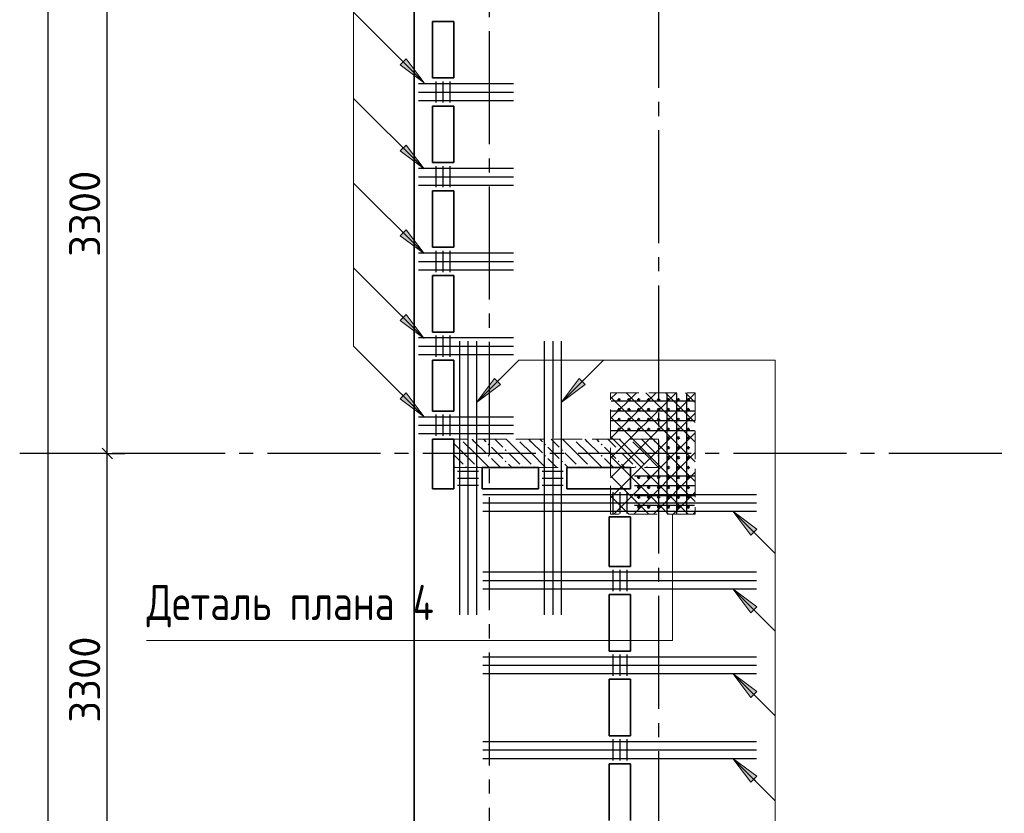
# Model space of a CAD drawing. Header units: millimetres. Extents: x 40580 to 1930067, y -240640 to 81020.
# Tile 206 of 256: x 676099 to 683071, y -203890 to -198268. Entities that reach past the tile are written whole.
import ezdxf

# ---------------------------------------------------------------- set-up
doc = ezdxf.new("R2010")
doc.units = ezdxf.units.MM
for name, pattern in [('______2', [270, 200, -70]), ('______5', [1100, 800, -100, 100, -100]), ('CENTER', [2, 1.25, -0.25, 0.25, -0.25])]:
    doc.linetypes.add(name, pattern=pattern)
for name, color, linetype, lineweight in [('S1 Стержни арматуры фон', 7, 'Continuous', 25), ('Standard', 7, 'Continuous', 25), ('Вспомогательная арматура', 52, 'Continuous', 25), ('ЖБ Перекрытие верхний уровень', 7, 'Continuous', 35), ('ОСИ', 7, 'CENTER', 15), ('Позиционная метка номер позиции', 7, 'Continuous', 13), ('Поперечное армирование AW фон', 7, 'Continuous', 25), ('Примечания', 7, 'Continuous', 13)]:
    doc.layers.add(name, color=color, linetype=linetype, lineweight=lineweight)
doc.layers.add('ЖБ Пилон', color=7, linetype='______2', lineweight=13, true_color=0xa0a0a0)
doc.styles.add('GOST 2.304', font='isocpeur.ttf', dxfattribs={"width": 0.8})
doc.styles.add('ISOCPEUR', font='isocpeur.ttf')

msp = doc.modelspace()

# ---------------------------------------------------------------- hatches: boundary and pattern name
at = {"layer": 'ЖБ Пилон', "linetype": 'Continuous', "lineweight": -3, "transparency": 33554687}
for points in [[(679223.6, -201240.4), (679220.2, -201243.8), (679216.9, -201240.4)], [(679413.7, -201277.3), (679420.2, -201270.8), (679426.7, -201277.3), (679420.2, -201283.8)], [(679623.6, -201240.4), (679620.2, -201243.8), (679616.9, -201240.4)], [(679813.7, -201277.3), (679820.2, -201270.8), (679826.7, -201277.3), (679820.2, -201283.8)], [(680023.6, -201240.4), (680020.2, -201243.8), (680016.9, -201240.4)], [(680213.7, -201277.3), (680220.2, -201270.8), (680226.7, -201277.3), (680220.2, -201283.8)], [(680423.6, -201240.4), (680420.2, -201243.8), (680416.9, -201240.4)], [(680613.7, -201277.3), (680620.2, -201270.8), (680623.3, -201273.8), (680623.3, -201280.7), (680620.2, -201283.8)], [(679413.7, -201357.3), (679420.2, -201350.8), (679426.7, -201357.3), (679420.2, -201363.8)], [(679533.7, -201317.3), (679540.2, -201310.8), (679546.7, -201317.3), (679540.2, -201323.8)], [(679813.7, -201357.3), (679820.2, -201350.8), (679826.7, -201357.3), (679820.2, -201363.8)], [(679933.7, -201317.3), (679940.2, -201310.8), (679946.7, -201317.3), (679940.2, -201323.8)], [(680213.7, -201357.3), (680220.2, -201350.8), (680226.7, -201357.3), (680220.2, -201363.8)], [(680333.7, -201317.3), (680340.2, -201310.8), (680346.7, -201317.3), (680340.2, -201323.8)], [(680613.7, -201357.3), (680620.2, -201350.8), (680623.3, -201353.8), (680623.3, -201360.7), (680620.2, -201363.8)], [(679533.7, -201397.3), (679540.2, -201390.8), (679546.7, -201397.3), (679540.2, -201403.8)], [(679933.7, -201397.3), (679940.2, -201390.8), (679946.7, -201397.3), (679940.2, -201403.8)], [(680333.7, -201397.3), (680340.2, -201390.8), (680346.7, -201397.3), (680340.2, -201403.8)], [(679253.7, -201437.3), (679260.2, -201430.8), (679266.7, -201437.3), (679263.6, -201440.4), (679256.9, -201440.4)], [(679333.7, -201437.3), (679340.2, -201430.8), (679346.7, -201437.3), (679343.6, -201440.4), (679336.9, -201440.4)], [(679653.7, -201437.3), (679660.2, -201430.8), (679666.7, -201437.3), (679663.6, -201440.4), (679656.9, -201440.4)], [(679733.7, -201437.3), (679740.2, -201430.8), (679746.7, -201437.3), (679743.6, -201440.4), (679736.9, -201440.4)], [(680053.7, -201437.3), (680060.2, -201430.8), (680066.7, -201437.3), (680063.6, -201440.4), (680056.9, -201440.4)], [(680133.7, -201437.3), (680140.2, -201430.8), (680146.7, -201437.3), (680143.6, -201440.4), (680136.9, -201440.4)], [(680453.7, -201437.3), (680460.2, -201430.8), (680466.7, -201437.3), (680463.6, -201440.4), (680456.9, -201440.4)], [(680533.7, -201437.3), (680540.2, -201430.8), (680546.7, -201437.3), (680543.6, -201440.4), (680536.9, -201440.4)]]:
    msp.add_hatch(color=7, dxfattribs=at).paths.add_polyline_path(points, flags=16)
at = {"layer": 'Позиционная метка номер позиции', "linetype": 'Continuous', "lineweight": 13, "transparency": 33554687}
for points in [[(678836.2, -198545.7), (678963.5, -198715.4), (678793.8, -198588.1)], [(678836.2, -199155.7), (678963.5, -199325.4), (678793.8, -199198.1)], [(678836.2, -199755.7), (678963.5, -199925.4), (678793.8, -199798.1)], [(678836.2, -200355.7), (678963.5, -200525.4), (678793.8, -200398.1)], [(679503, -200851.6), (679333.3, -200978.9), (679460.5, -200809.2)], [(679503, -200851.6), (679333.3, -200978.9), (679460.5, -200809.2)], [(680103, -200851.6), (679933.3, -200978.9), (680060.5, -200809.2)], [(678836.2, -200910.7), (678963.5, -201080.4), (678793.8, -200953.1)], [(678836.2, -200910.7), (678963.5, -201080.4), (678793.8, -200953.1)], [(681277.1, -201920.1), (681149.8, -201750.4), (681319.5, -201877.7)], [(681277.1, -202470.1), (681149.8, -202300.4), (681319.5, -202427.7)], [(681277.1, -203070.1), (681149.8, -202900.4), (681319.5, -203027.7)], [(681277.1, -203670.1), (681149.8, -203500.4), (681319.5, -203627.7)]]:
    msp.add_hatch(color=7, dxfattribs=at).paths.add_polyline_path(points, flags=16)

# ---------------------------------------------------------------- linework, layer by layer
at = {"color": 7, "linetype": 'Continuous', "lineweight": 50, "transparency": 33554687}
for centre in [(680343.3, -200960.4), (680413.3, -200960.4), (680483.3, -200960.4), (680553.3, -200960.4), (680623.3, -200960.4), (680693.3, -200960.4), (680763.3, -200960.4), (680833.3, -200960.4), (680343.3, -201030.4), (680413.3, -201030.4), (680483.3, -201030.4), (680553.3, -201030.4), (680623.3, -201030.4), (680693.3, -201030.4), (680763.3, -201030.4), (680833.3, -201030.4), (680343.3, -201100.4), (680413.3, -201100.4), (680483.3, -201100.4), (680553.3, -201100.4), (680623.3, -201100.4), (680693.3, -201100.4), (680763.3, -201100.4), (680833.3, -201100.4), (680343.3, -201170.4), (680413.3, -201170.4), (680483.3, -201170.4), (680553.3, -201170.4), (680623.3, -201170.4), (680693.3, -201170.4), (680763.3, -201170.4), (680833.3, -201170.4), (680693.3, -201230.4), (680763.3, -201230.4), (680833.3, -201230.4), (680693.3, -201300.4), (680763.3, -201300.4), (680833.3, -201300.4), (680693.3, -201370.4), (680763.3, -201370.4), (680833.3, -201370.4), (680693.3, -201440.4), (680763.3, -201440.4), (680833.3, -201440.4), (680483.3, -201510.4), (680553.3, -201510.4), (680623.3, -201510.4), (680693.3, -201510.4), (680763.3, -201510.4), (680833.3, -201510.4), (680483.3, -201580.4), (680553.3, -201580.4), (680623.3, -201580.4), (680693.3, -201580.4), (680763.3, -201580.4), (680833.3, -201580.4), (680483.3, -201650.4), (680553.3, -201650.4), (680623.3, -201650.4), (680693.3, -201650.4), (680763.3, -201650.4), (680833.3, -201650.4), (680483.3, -201720.4), (680553.3, -201720.4), (680623.3, -201720.4), (680693.3, -201720.4), (680763.3, -201720.4), (680833.3, -201720.4)]:
    msp.add_circle(centre, 5, dxfattribs=at)
at = {"layer": 'S1 Стержни арматуры фон', "color": 7, "linetype": 'Continuous', "lineweight": -3, "transparency": 33554687}
for p, q in [((678923.3, -198720.4), (679595.3, -198720.4)), ((678923.3, -198780.4), (679595.3, -198780.4)), ((678923.3, -198840.4), (679595.3, -198840.4)), ((678923.3, -199320.4), (679595.3, -199320.4)), ((678923.3, -199380.4), (679595.3, -199380.4)), ((678923.3, -199440.4), (679595.3, -199440.4)), ((678923.3, -199920.4), (679595.3, -199920.4)), ((678923.3, -199980.4), (679595.3, -199980.4)), ((678923.3, -200040.4), (679595.3, -200040.4)), ((678923.3, -200520.4), (679595.3, -200520.4)), ((678923.3, -200580.4), (679595.3, -200580.4)), ((679213.3, -200546.4), (679213.3, -202484.4)), ((679213.3, -200546.4), (679213.3, -202484.4)), ((679273.3, -200546.4), (679273.3, -202484.4)), ((679273.3, -200546.4), (679273.3, -202484.4)), ((679333.3, -200546.4), (679333.3, -202484.4)), ((679333.3, -200546.4), (679333.3, -202484.4)), ((679813.3, -200546.4), (679813.3, -202484.4)), ((679813.3, -200546.4), (679813.3, -202484.4)), ((679873.3, -200546.4), (679873.3, -202484.4)), ((679873.3, -200546.4), (679873.3, -202484.4)), ((679933.3, -200546.4), (679933.3, -202484.4)), ((679933.3, -200546.4), (679933.3, -202484.4)), ((678923.3, -200640.4), (679595.3, -200640.4)), ((678923.3, -201080.4), (679595.3, -201080.4)), ((678923.3, -201140.4), (679595.3, -201140.4)), ((678923.3, -201200.4), (679595.3, -201200.4)), ((679379.3, -201630.4), (681317.3, -201630.4)), ((679379.3, -201630.4), (681317.3, -201630.4)), ((679379.3, -201690.4), (681317.3, -201690.4)), ((679379.3, -201690.4), (681317.3, -201690.4)), ((679379.3, -201750.4), (681317.3, -201750.4)), ((679379.3, -201750.4), (681317.3, -201750.4)), ((679379.3, -202180.4), (681317.3, -202180.4)), ((679379.3, -202180.4), (681317.3, -202180.4)), ((679379.3, -202240.4), (681317.3, -202240.4)), ((679379.3, -202240.4), (681317.3, -202240.4)), ((679379.3, -202300.4), (681317.3, -202300.4)), ((679379.3, -202300.4), (681317.3, -202300.4)), ((679379.3, -202780.4), (681317.3, -202780.4)), ((679379.3, -202780.4), (681317.3, -202780.4)), ((679379.3, -202840.4), (681317.3, -202840.4)), ((679379.3, -202840.4), (681317.3, -202840.4)), ((679379.3, -202900.4), (681317.3, -202900.4)), ((679379.3, -202900.4), (681317.3, -202900.4)), ((679379.3, -203380.4), (681317.3, -203380.4)), ((679379.3, -203380.4), (681317.3, -203380.4)), ((679379.3, -203440.4), (681317.3, -203440.4)), ((679379.3, -203440.4), (681317.3, -203440.4)), ((679379.3, -203500.4), (681317.3, -203500.4)), ((679379.3, -203500.4), (681317.3, -203500.4))]:
    msp.add_line(p, q, dxfattribs=at)
at = {"layer": 'Standard', "color": 7, "linetype": 'Continuous', "lineweight": -3, "transparency": 33554687}
for p, q in [((676719.8, -201340.4), (676719.8, -198040.4)), ((676719.8, -204640.4), (676719.8, -201340.4))]:
    msp.add_line(p, q, dxfattribs=at)
at = {"layer": 'Standard', "color": 251, "linetype": 'Continuous', "lineweight": -3, "true_color": 0x656565, "transparency": 33554687}
for q in [(676594.8, -201340.4), (676844.8, -201340.4)]:
    msp.add_line((676719.8, -201340.4), q, dxfattribs=at)
at = {"layer": 'Standard', "color": 7, "linetype": 'Continuous', "lineweight": 25, "transparency": 33554687}
msp.add_line((676757.3, -201377.9), (676682.3, -201302.9), dxfattribs=at)
at = {"layer": 'Standard', "color": 7, "linetype": 'Continuous', "lineweight": -3, "transparency": 33554687}
msp.add_lwpolyline([(676300.8, -229740.4), (676300.8, -206922.2), (676300.8, -206922.2), (676300.8, -183250.4)], dxfattribs=at)
at = {"layer": 'Standard', "color": 251, "linetype": 'Continuous', "lineweight": -3, "true_color": 0x656565, "transparency": 33554687}
msp.add_lwpolyline([(676719.8, -201340.4), (676702.8, -201340.4), (676702.8, -201340.4), (676702.8, -201340.4), (676702.8, -201340.4), (676702.8, -201340.4), (676702.8, -201340.4), (676702.8, -201340.4), (676702.8, -201340.4), (676702.8, -201340.4), (676702.8, -201340.4), (676199.3, -201340.4)], dxfattribs=at)
at = {"layer": 'Вспомогательная арматура', "color": 7, "linetype": 'Continuous', "lineweight": 25, "transparency": 33554687}
for p, q in [((680683.3, -201765.4), (680683.3, -200915.4)), ((680753.3, -201765.4), (680753.3, -200915.4)), ((680823.3, -201765.4), (680823.3, -200915.4)), ((680878.3, -200970.4), (680288.3, -200970.4)), ((680878.3, -201040.4), (680288.3, -201040.4)), ((680878.3, -201110.4), (680288.3, -201110.4)), ((680878.3, -201180.4), (680288.3, -201180.4)), ((680878.3, -201500.4), (680453.3, -201500.4)), ((680878.3, -201570.4), (680453.3, -201570.4)), ((680878.3, -201640.4), (680453.3, -201640.4)), ((680878.3, -201710.4), (680453.3, -201710.4))]:
    msp.add_line(p, q, dxfattribs=at)
at = {"layer": 'ЖБ Перекрытие верхний уровень', "transparency": 33554687}
for p, q in [((678893.3, -183150.4), (678893.3, -207300.4)), ((679023.3, -198280.4), (679173.3, -198280.4)), ((679023.3, -198680.4), (679023.3, -198280.4)), ((679173.3, -198280.4), (679173.3, -198680.4)), ((679173.3, -198680.4), (679023.3, -198680.4)), ((679023.3, -199280.4), (679023.3, -198880.4)), ((679023.3, -198880.4), (679173.3, -198880.4)), ((679173.3, -198880.4), (679173.3, -199280.4)), ((679173.3, -199280.4), (679023.3, -199280.4)), ((679023.3, -199880.4), (679023.3, -199480.4)), ((679023.3, -199480.4), (679173.3, -199480.4)), ((679173.3, -199480.4), (679173.3, -199880.4)), ((679173.3, -199880.4), (679023.3, -199880.4)), ((679023.3, -200480.4), (679023.3, -200080.4)), ((679023.3, -200080.4), (679173.3, -200080.4)), ((679173.3, -200080.4), (679173.3, -200480.4)), ((679173.3, -200480.4), (679023.3, -200480.4)), ((679023.3, -201040.4), (679023.3, -200680.4)), ((679023.3, -200680.4), (679173.3, -200680.4)), ((679173.3, -200680.4), (679173.3, -201040.4)), ((679173.3, -201040.4), (679023.3, -201040.4)), ((679023.3, -201590.4), (679023.3, -201240.4)), ((679023.3, -201240.4), (679173.3, -201240.4)), ((679173.3, -201240.4), (679173.3, -201590.4)), ((679373.3, -201590.4), (679373.3, -201440.4)), ((679373.3, -201440.4), (679773.3, -201440.4)), ((679773.3, -201440.4), (679773.3, -201590.4)), ((679973.3, -201440.4), (680423.3, -201440.4)), ((679973.3, -201590.4), (679973.3, -201440.4)), ((680423.3, -201440.4), (680423.3, -201590.4)), ((679173.3, -201590.4), (679023.3, -201590.4)), ((679773.3, -201590.4), (679373.3, -201590.4)), ((680423.3, -201590.4), (679973.3, -201590.4)), ((680273.3, -201790.4), (680423.3, -201790.4)), ((680273.3, -202140.4), (680273.3, -201790.4)), ((680423.3, -201790.4), (680423.3, -202140.4)), ((680423.3, -202140.4), (680273.3, -202140.4)), ((680273.3, -202740.4), (680273.3, -202340.4)), ((680273.3, -202340.4), (680423.3, -202340.4)), ((680423.3, -202340.4), (680423.3, -202740.4)), ((680423.3, -202740.4), (680273.3, -202740.4)), ((680273.3, -202940.4), (680423.3, -202940.4)), ((680273.3, -203340.4), (680273.3, -202940.4)), ((680423.3, -202940.4), (680423.3, -203340.4)), ((680423.3, -203340.4), (680273.3, -203340.4)), ((680273.3, -203540.4), (680423.3, -203540.4)), ((680273.3, -203940.4), (680273.3, -203540.4)), ((680423.3, -203540.4), (680423.3, -203940.4))]:
    msp.add_line(p, q, dxfattribs=at)
at = {"layer": 'ЖБ Пилон', "color": 253, "linetype": '______2', "lineweight": 13, "true_color": 0xa0a0a0, "transparency": 33554687}
for p, q in [((680623.3, -201240.4), (679173.3, -201240.4)), ((679173.3, -201240.4), (679173.3, -201440.4)), ((680623.3, -201440.4), (680623.3, -201240.4)), ((679173.3, -201440.4), (680623.3, -201440.4))]:
    msp.add_line(p, q, dxfattribs=at)
at = {"layer": 'ЖБ Пилон', "color": 9, "linetype": 'Continuous', "lineweight": -3, "true_color": 0xc7c7c7, "transparency": 33554687}
for p, q in [((679240.2, -201337.3), (679173.3, -201270.3)), ((679240.2, -201257.3), (679320.2, -201337.3)), ((679320.2, -201257.3), (679303.4, -201240.4)), ((679320.2, -201257.3), (679400.2, -201337.3)), ((679383.4, -201240.4), (679400.2, -201257.3)), ((679463.4, -201240.4), (679520.2, -201297.3)), ((679640.2, -201337.3), (679543.4, -201240.4)), ((679640.2, -201257.3), (679720.2, -201337.3)), ((679720.2, -201257.3), (679703.4, -201240.4)), ((679720.2, -201257.3), (679800.2, -201337.3)), ((679783.4, -201240.4), (679800.2, -201257.3)), ((679863.4, -201240.4), (679920.2, -201297.3)), ((680040.2, -201337.3), (679943.4, -201240.4)), ((680040.2, -201257.3), (680120.2, -201337.3)), ((680120.2, -201257.3), (680103.4, -201240.4)), ((680120.2, -201257.3), (680200.2, -201337.3)), ((680183.4, -201240.4), (680200.2, -201257.3)), ((680263.4, -201240.4), (680320.2, -201297.3)), ((680440.2, -201337.3), (680343.4, -201240.4)), ((680440.2, -201257.3), (680520.2, -201337.3)), ((680520.2, -201257.3), (680503.4, -201240.4)), ((680520.2, -201257.3), (680600.2, -201337.3)), ((680583.4, -201240.4), (680600.2, -201257.3)), ((679173.3, -201350.3), (679240.2, -201417.3)), ((679240.2, -201337.3), (679320.2, -201417.3)), ((679320.2, -201337.3), (679423.4, -201440.4)), ((679480.2, -201337.3), (679440.2, -201297.3)), ((679520.2, -201377.3), (679480.2, -201337.3)), ((679560.2, -201337.3), (679640.2, -201417.3)), ((679640.2, -201337.3), (679720.2, -201417.3)), ((679720.2, -201337.3), (679823.4, -201440.4)), ((679880.2, -201337.3), (679840.2, -201297.3)), ((679920.2, -201377.3), (679880.2, -201337.3)), ((679960.2, -201337.3), (680040.2, -201417.3)), ((680040.2, -201337.3), (680120.2, -201417.3)), ((680120.2, -201337.3), (680223.4, -201440.4)), ((680280.2, -201337.3), (680240.2, -201297.3)), ((680320.2, -201377.3), (680280.2, -201337.3)), ((680360.2, -201337.3), (680440.2, -201417.3)), ((680440.2, -201337.3), (680520.2, -201417.3)), ((680520.2, -201337.3), (680623.3, -201440.3)), ((679440.2, -201377.3), (679503.4, -201440.4)), ((679560.2, -201417.3), (679583.4, -201440.4)), ((679840.2, -201377.3), (679903.4, -201440.4)), ((679960.2, -201417.3), (679983.4, -201440.4)), ((680240.2, -201377.3), (680303.4, -201440.4)), ((680360.2, -201417.3), (680383.4, -201440.4)), ((679173.3, -201430.4), (679183.4, -201440.4))]:
    msp.add_line(p, q, dxfattribs=at)
at = {"layer": 'ОСИ', "color": 8, "linetype": '______5', "lineweight": -3, "transparency": 33554687}
for p, q in [((680623.3, -182550.4), (680623.3, -233270.4)), ((679423.3, -182950.4), (679423.3, -233270.4)), ((694053.3, -201340.4), (676099.3, -201340.4))]:
    msp.add_line(p, q, dxfattribs=at)
at = {"layer": 'Позиционная метка номер позиции', "color": 7, "linetype": 'Continuous', "lineweight": 13, "transparency": 33554687}
for p, q in [((678963.5, -198715.4), (678463.5, -198215.4)), ((678793.8, -198588.1), (678836.2, -198545.7)), ((678815, -198566.9), (678804.4, -198556.3)), ((678836.2, -198545.7), (678963.5, -198715.4)), ((678963.5, -198715.4), (678793.8, -198588.1)), ((678963.5, -198715.4), (678963.5, -198715.4)), ((678963.5, -198715.4), (678963.5, -198715.4)), ((678963.5, -198715.4), (678963.5, -198715.4)), ((678963.5, -199325.4), (678463.5, -198825.4)), ((678793.8, -199198.1), (678836.2, -199155.7)), ((678815, -199176.9), (678804.4, -199166.3)), ((678836.2, -199155.7), (678963.5, -199325.4)), ((678963.5, -199325.4), (678793.8, -199198.1)), ((678963.5, -199325.4), (678963.5, -199325.4)), ((678963.5, -199325.4), (678963.5, -199325.4)), ((678963.5, -199325.4), (678963.5, -199325.4)), ((678963.5, -199925.4), (678463.5, -199425.4)), ((678793.8, -199798.1), (678836.2, -199755.7)), ((678963.5, -199925.4), (678793.8, -199798.1)), ((678815, -199776.9), (678804.4, -199766.3)), ((678836.2, -199755.7), (678963.5, -199925.4)), ((678963.5, -199925.4), (678963.5, -199925.4)), ((678963.5, -199925.4), (678963.5, -199925.4)), ((678963.5, -199925.4), (678963.5, -199925.4)), ((678963.5, -200525.4), (678463.5, -200025.4)), ((678793.8, -200398.1), (678836.2, -200355.7)), ((678815, -200376.9), (678804.4, -200366.3)), ((678836.2, -200355.7), (678963.5, -200525.4)), ((678963.5, -200525.4), (678793.8, -200398.1)), ((678963.5, -201080.4), (678463.5, -200580.4)), ((678963.5, -200525.4), (678963.5, -200525.4)), ((678963.5, -200525.4), (678963.5, -200525.4)), ((678963.5, -200525.4), (678963.5, -200525.4)), ((679333.3, -200978.9), (679633.3, -200678.9)), ((679933.3, -200978.9), (680233.3, -200678.9)), ((679333.3, -200978.9), (679460.5, -200809.2)), ((679333.3, -200978.9), (679460.5, -200809.2)), ((679503, -200851.6), (679333.3, -200978.9)), ((679503, -200851.6), (679333.3, -200978.9)), ((679460.5, -200809.2), (679503, -200851.6)), ((679460.5, -200809.2), (679503, -200851.6)), ((679481.8, -200830.4), (679492.4, -200819.8)), ((679481.8, -200830.4), (679492.4, -200819.8)), ((679933.3, -200978.9), (680060.5, -200809.2)), ((680103, -200851.6), (679933.3, -200978.9)), ((680060.5, -200809.2), (680103, -200851.6)), ((680081.8, -200830.4), (680092.4, -200819.8)), ((678793.8, -200953.1), (678836.2, -200910.7)), ((678793.8, -200953.1), (678836.2, -200910.7)), ((678815, -200931.9), (678804.4, -200921.3)), ((678815, -200931.9), (678804.4, -200921.3)), ((678836.2, -200910.7), (678963.5, -201080.4)), ((678836.2, -200910.7), (678963.5, -201080.4)), ((678963.5, -201080.4), (678793.8, -200953.1)), ((678963.5, -201080.4), (678793.8, -200953.1)), ((679333.3, -200978.9), (679333.3, -200978.9)), ((679333.3, -200978.9), (679333.3, -200978.9)), ((679333.3, -200978.9), (679333.3, -200978.9)), ((679333.3, -200978.9), (679333.3, -200978.9)), ((679333.3, -200978.9), (679333.3, -200978.9)), ((679333.3, -200978.9), (679333.3, -200978.9)), ((679933.3, -200978.9), (679933.3, -200978.9)), ((679933.3, -200978.9), (679933.3, -200978.9)), ((679933.3, -200978.9), (679933.3, -200978.9)), ((678963.5, -201080.4), (678963.5, -201080.4)), ((678963.5, -201080.4), (678963.5, -201080.4)), ((678963.5, -201080.4), (678963.5, -201080.4)), ((678963.5, -201080.4), (678963.5, -201080.4)), ((678963.5, -201080.4), (678963.5, -201080.4)), ((678963.5, -201080.4), (678963.5, -201080.4)), ((681149.8, -201750.4), (681149.8, -201750.4)), ((681149.8, -201750.4), (681149.8, -201750.4)), ((681149.8, -201750.4), (681149.8, -201750.4)), ((681149.8, -201750.4), (681319.5, -201877.7)), ((681277.1, -201920.1), (681149.8, -201750.4)), ((681319.5, -201877.7), (681277.1, -201920.1)), ((681298.3, -201898.9), (681308.9, -201909.5)), ((681149.8, -202300.4), (681449.8, -202600.4)), ((681149.8, -202300.4), (681149.8, -202300.4)), ((681149.8, -202300.4), (681149.8, -202300.4)), ((681149.8, -202300.4), (681149.8, -202300.4)), ((681149.8, -202300.4), (681319.5, -202427.7)), ((681277.1, -202470.1), (681149.8, -202300.4)), ((681319.5, -202427.7), (681277.1, -202470.1)), ((681298.3, -202448.9), (681308.9, -202459.5)), ((681149.8, -202900.4), (681449.8, -203200.4)), ((681149.8, -202900.4), (681149.8, -202900.4)), ((681149.8, -202900.4), (681149.8, -202900.4)), ((681149.8, -202900.4), (681149.8, -202900.4)), ((681149.8, -202900.4), (681319.5, -203027.7)), ((681277.1, -203070.1), (681149.8, -202900.4)), ((681319.5, -203027.7), (681277.1, -203070.1)), ((681298.3, -203048.9), (681308.9, -203059.5)), ((681149.8, -203500.4), (681449.8, -203800.4)), ((681149.8, -203500.4), (681149.8, -203500.4)), ((681149.8, -203500.4), (681149.8, -203500.4)), ((681149.8, -203500.4), (681149.8, -203500.4)), ((681149.8, -203500.4), (681319.5, -203627.7)), ((681277.1, -203670.1), (681149.8, -203500.4)), ((681319.5, -203627.7), (681277.1, -203670.1)), ((681298.3, -203648.9), (681308.9, -203659.5))]:
    msp.add_line(p, q, dxfattribs=at)
for points in [[(678963.5, -201080.4), (678463.5, -200580.4), (678463.5, -197060.4), (677663.5, -197060.4)], [(679333.3, -200978.9), (679633.3, -200678.9), (681449.8, -200678.9), (681449.8, -208660.2), (682603.3, -208660.2)], [(681149.8, -201750.4), (681449.8, -202050.4), (681449.8, -208660.2), (682603.3, -208660.2)]]:
    msp.add_lwpolyline(points, dxfattribs=at)
at = {"layer": 'Поперечное армирование AW фон', "color": 7, "linetype": 'Continuous', "lineweight": -3, "transparency": 33554687}
for p, q in [((679048.3, -198855.4), (679048.3, -198705.4)), ((679098.3, -198855.4), (679098.3, -198705.4)), ((679148.3, -198855.4), (679148.3, -198705.4)), ((679048.3, -199455.4), (679048.3, -199305.4)), ((679098.3, -199455.4), (679098.3, -199305.4)), ((679148.3, -199455.4), (679148.3, -199305.4)), ((679048.3, -200055.4), (679048.3, -199905.4)), ((679098.3, -200055.4), (679098.3, -199905.4)), ((679148.3, -200055.4), (679148.3, -199905.4)), ((679048.3, -200655.4), (679048.3, -200505.4)), ((679098.3, -200655.4), (679098.3, -200505.4)), ((679148.3, -200655.4), (679148.3, -200505.4)), ((679048.3, -201215.4), (679048.3, -201065.4)), ((679098.3, -201215.4), (679098.3, -201065.4)), ((679148.3, -201215.4), (679148.3, -201065.4)), ((679198.3, -201465.4), (679348.3, -201465.4)), ((679798.3, -201465.4), (679948.3, -201465.4)), ((679198.3, -201515.4), (679348.3, -201515.4)), ((679798.3, -201515.4), (679948.3, -201515.4)), ((679198.3, -201565.4), (679348.3, -201565.4)), ((679798.3, -201565.4), (679948.3, -201565.4)), ((680298.3, -201615.4), (680298.3, -201765.4)), ((680348.3, -201615.4), (680348.3, -201765.4)), ((680398.3, -201615.4), (680398.3, -201765.4)), ((680298.3, -202165.4), (680298.3, -202315.4)), ((680348.3, -202165.4), (680348.3, -202315.4)), ((680398.3, -202165.4), (680398.3, -202315.4)), ((680298.3, -202765.4), (680298.3, -202915.4)), ((680348.3, -202765.4), (680348.3, -202915.4)), ((680398.3, -202765.4), (680398.3, -202915.4)), ((680298.3, -203365.4), (680298.3, -203515.4)), ((680348.3, -203365.4), (680348.3, -203515.4)), ((680398.3, -203365.4), (680398.3, -203515.4))]:
    msp.add_line(p, q, dxfattribs=at)
at = {"layer": 'Примечания', "color": 252, "linetype": 'Continuous', "lineweight": 13, "true_color": 0x8f8f8f, "transparency": 33554687}
for p, q in [((680283.3, -200954.2), (680327.1, -200910.4)), ((680283.3, -201094.2), (680467.1, -200910.4)), ((680283.3, -201234.2), (680607.1, -200910.4)), ((680283.3, -201374.2), (680747.1, -200910.4)), ((680283.3, -201514.2), (680883.3, -200914.2)), ((680393.4, -200910.4), (680883.3, -201400.3)), ((680533.4, -200910.4), (680883.3, -201260.3)), ((680673.4, -200910.4), (680883.3, -201120.3)), ((680813.4, -200910.4), (680883.3, -200980.3)), ((680283.3, -200940.3), (680883.3, -201540.3)), ((680283.3, -201654.2), (680883.3, -201054.2)), ((680283.3, -201080.3), (680883.3, -201680.3)), ((680307.1, -201770.4), (680883.3, -201194.2)), ((680283.3, -201220.3), (680833.4, -201770.4)), ((680447.1, -201770.4), (680883.3, -201334.2)), ((680283.3, -201360.3), (680693.4, -201770.4)), ((680587.1, -201770.4), (680883.3, -201474.2)), ((680283.3, -201500.3), (680553.4, -201770.4)), ((680727.1, -201770.4), (680883.3, -201614.2)), ((680283.3, -201640.3), (680413.4, -201770.4)), ((680867.1, -201770.4), (680883.3, -201754.2))]:
    msp.add_line(p, q, dxfattribs=at)
at = {"layer": 'Примечания', "color": 7, "linetype": '______2', "lineweight": 13, "transparency": 33554687}
for p, q in [((680283.3, -201770.4), (680283.3, -200910.4)), ((680283.3, -200910.4), (680883.3, -200910.4)), ((680883.3, -200910.4), (680883.3, -201770.4)), ((680883.3, -201770.4), (680283.3, -201770.4))]:
    msp.add_line(p, q, dxfattribs=at)
at = {"layer": 'Примечания', "color": 7, "linetype": 'Continuous', "lineweight": 13, "transparency": 33554687}
msp.add_lwpolyline([(676998, -202664.8), (680722, -202664.8), (680722, -201770.4)], dxfattribs=at)

# ---------------------------------------------------------------- texts
at = {"layer": 'Standard', "color": 7, "linetype": 'Continuous', "lineweight": 25, "transparency": 33554687, "char_height": 220, "attachment_point": 7, "rotation": 90, "style": 'ISOCPEUR'}
for insert, width in [((676669.8, -199948.4), 641.464), ((676669.8, -203248.4), 641.476)]:
    msp.add_mtext('3300', dxfattribs=dict(at, insert=insert, width=width))
at = {"layer": 'Примечания', "color": 7, "linetype": 'Continuous', "lineweight": 25, "transparency": 33554687, "insert": (676998, -202573.1), "char_height": 250, "width": 2150.153, "attachment_point": 7, "style": 'GOST 2.304'}
msp.add_mtext('Деталь\\~плана\\~4', dxfattribs=at)

doc.saveas('drawing.dxf')
